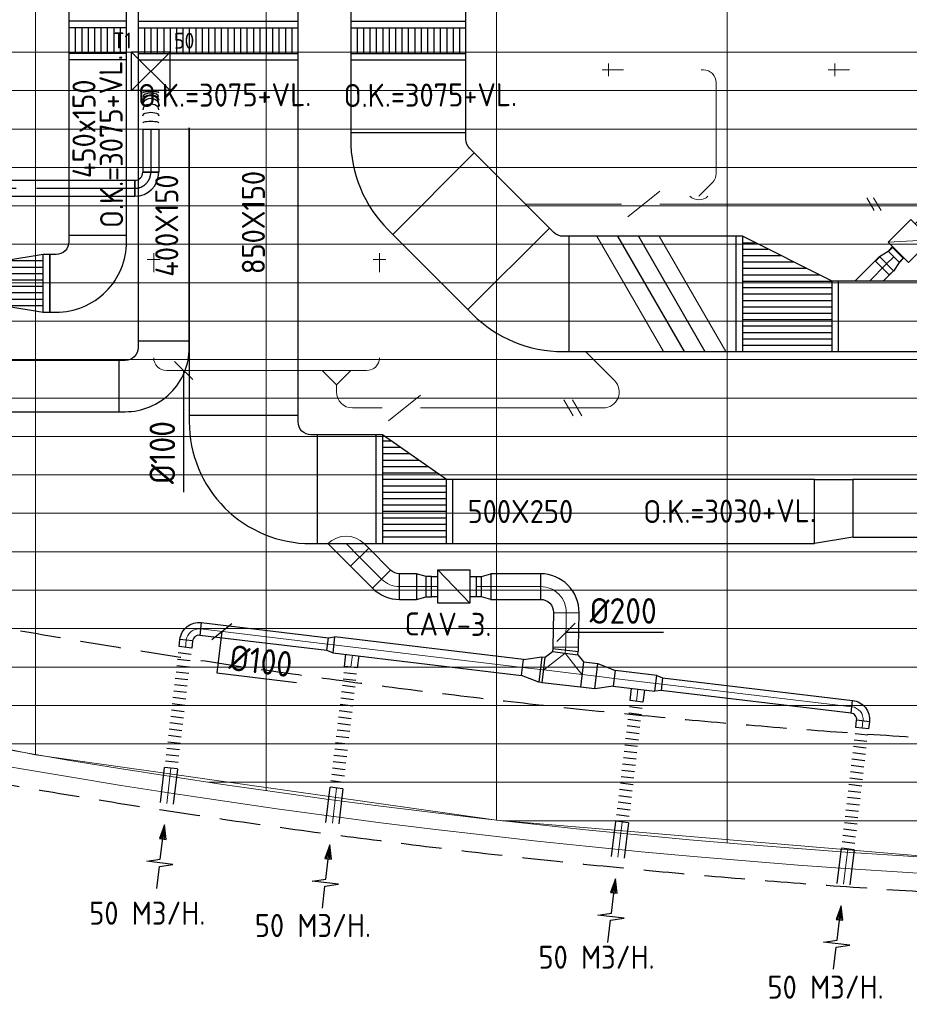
# Model space of a CAD drawing. Header units: millimetres. Extents: x -74135 to 19179, y 5032 to 51848.
# Tile 10 of 55: x -57580 to -50634, y 5916 to 13602. Entities that reach past the tile are written whole.
import ezdxf
from ezdxf.enums import TextEntityAlignment as Align

# ---------------------------------------------------------------- set-up
doc = ezdxf.new("R2010")
doc.units = ezdxf.units.MM
doc.header["$LTSCALE"] = 50
doc.linetypes.add('CENTER2', pattern=[28.575, 19.05, -3.175, 3.175, -3.175])
doc.linetypes.add('HIDDEN', pattern=[9.525, 6.35, -3.175])
for name, color, linetype in [('4plfd', 254, 'Continuous'), ('61', 4, 'Continuous'), ('WL570---_RETOUR', 100, 'Continuous'), ('WL570---_TOEVOER', 200, 'Continuous'), ('WL570---_TOEVOER_HL', 1, 'Continuous'), ('WL570---_TOEVOER_RST', 3, 'Continuous'), ('WL570---_TOEVOER_RST_HL', 1, 'Continuous'), ('WM570---_RETOUR', 2, 'Continuous'), ('WM570---_TOEVOER', 2, 'Continuous'), ('WM570---_TOEVOER_PR', 2, 'Continuous'), ('WM570---_TOEVOER_RST_PR', 1, 'Continuous')]:
    doc.layers.add(name, color=color, linetype=linetype)
for name, color, linetype, lineweight in [('WL570---_BESTAAND-HARTLIJN', 161, 'Continuous', 0), ('WL570---_BESTAAND-RETOUR', 140, 'Continuous', 0), ('WL570---_BESTAAND-TOEVOER', 180, 'Continuous', 0), ('WL570---_DEMONTEREN', 10, 'Continuous', 0)]:
    doc.layers.add(name, color=color, linetype=linetype, lineweight=lineweight)
doc.layers.get('WL570---_DEMONTEREN').off()
doc.styles.add('BURO-018', font='ISO96.shx', dxfattribs={"height": 90})
doc.styles.add('BURO-025', font='ISO96.shx', dxfattribs={"height": 125})
doc.styles.add('ISO', font='ISO', dxfattribs={"height": 162})
doc.styles.add('MAATVOERING', font='ISO')

# ---------------------------------------------------------------- blocks, each defined once
blk = doc.blocks.new('KARH')
for p, q in [((1, 0.5), (0, 0.5)), ((0, -0.5), (1, -0.5))]:
    blk.add_line(p, q)
at = {"invisible_edges": 15}
blk.add_3dface([(0, 0.5), (0, -0.5), (1, -0.5), (1, 0.5)], dxfattribs=at)
blk = doc.blocks.new('OBO10000090ZE')
blk.add_lwpolyline([(-50, 0), (50, 0), (50, 100, 1), (-50, 100)], format="xyb", close=True)
at = {"layer": 'WL570---_BESTAAND-HARTLIJN'}
for points in [[(-50, 100), (50, 100)], [(0, 0), (0, 150)]]:
    blk.add_lwpolyline(points, dxfattribs=at)
blk = doc.blocks.new('OBO10000090R')
blk.add_lwpolyline([(150, -100, 0.414214), (0, 50), (0, -50, -0.414214), (50, -100)], format="xyb", close=True)
at = {"invisible_edges": 15}
for points in [[(8.7, -50.8), (26, 47.7), (0, 50), (0, -50)], [(17.1, -53), (51.3, 41), (26, 47.7), (8.7, -50.8)], [(25, -56.7), (75, 29.9), (51.3, 41), (17.1, -53)], [(32.1, -61.7), (96.4, 14.9), (75, 29.9), (25, -56.7)], [(38.3, -67.9), (114.9, -3.6), (96.4, 14.9), (32.1, -61.7)], [(43.3, -75), (129.9, -25), (114.9, -3.6), (38.3, -67.9)], [(47, -82.9), (141, -48.7), (129.9, -25), (43.3, -75)], [(49.2, -91.3), (147.7, -74), (141, -48.7), (47, -82.9)], [(50, -100), (150, -100), (147.7, -74), (49.2, -91.3)]]:
    blk.add_3dface(points, dxfattribs=at)
at = {"layer": 'WL570---_BESTAAND-HARTLIJN'}
blk.add_arc((0, -100), 100, 0, 90, dxfattribs=at)
blk = doc.blocks.new('KARO')
for p, q in [((1, 0.5), (0, 0.5)), ((0, -0.5), (1, -0.5))]:
    blk.add_line(p, q)
at = {"invisible_edges": 15}
blk.add_3dface([(0, 0.5), (0, -0.5), (1, -0.5), (1, 0.5)], dxfattribs=at)
at = {"layer": 'WL570---_BESTAAND-HARTLIJN'}
blk.add_line((0, 0), (1, 0), dxfattribs=at)
blk = doc.blocks.new('OSV1251000460G')
blk.add_lwpolyline([(0, -62.5), (46.7, -50), (46.7, 50), (0, 62.5)], close=True)
at = {"layer": 'WL570---_BESTAAND-HARTLIJN'}
blk.add_line((0, 0), (46.7, 0), dxfattribs=at)
blk = doc.blocks.new('OTS12512512500R')
blk.add_lwpolyline([(-225, -62.5), (0, -62.5), (0, 62.5), (-50, 112.5), (-175, 112.5), (-225, 62.5)], close=True)
at = {"layer": 'WL570---_BESTAAND-HARTLIJN'}
blk.add_line((-225, 0), (0, 0), dxfattribs=at)
at = {"layer": 'WL570---_BESTAAND-TOEVOER'}
blk.add_lwpolyline([(-225, 0), (-112.5, 112.5), (0, 0)], dxfattribs=at)
blk = doc.blocks.new('RB45UP')
blk.add_lwpolyline([(0, -0.5), (0.707107, -0.5), (0.707107, 0.5), (0, 0.5, -0.133256), (0.128411, 0.465158, -0.106756), (0.25, 0.353553, -0.082828), (0.325143, 0.198077, -0.071352), (0.353553, 0, -0.071352), (0.325143, -0.198077, -0.082828), (0.25, -0.353553, -0.106756), (0.128411, -0.465158, -0.133256)], format="xyb", close=True)
at = {"layer": 'WL570---_BESTAAND-HARTLIJN'}
blk.add_line((0, 0), (0.707107, 0), dxfattribs=at)
blk = doc.blocks.new('OBO12500045O')
at = {"xscale": 125, "yscale": 125, "zscale": 125}
blk.add_blockref('RB45UP', (0, 0), dxfattribs=at)
blk = doc.blocks.new('RB45DO')
blk.add_lwpolyline([(0.707107, 0.5), (0, 0.5), (0, -0.5), (0.707107, -0.5, 0.133256), (0.835518, -0.465158, 0.106756), (0.957107, -0.353553, 0.082828), (1.032249, -0.198077, 0.071352), (1.06066, 0, 0.071352), (1.032249, 0.198077, 0.082828), (0.957107, 0.353553, 0.106756), (0.835518, 0.465158, 0.133256)], format="xyb", close=True)
at = {"layer": 'WL570---_BESTAAND-HARTLIJN'}
blk.add_line((0, 0), (1.06066, 0), dxfattribs=at)
blk = doc.blocks.new('OBO12500045N')
at = {"xscale": 125, "yscale": 125, "zscale": 125}
blk.add_blockref('RB45DO', (0, 0), dxfattribs=at)
blk = doc.blocks.new('OAF12500045L')
blk.add_line((-138.4, 0), (138.4, 0))
blk.add_lwpolyline([(-88.4, 0), (-123.7, 35.4), (-35.4, 123.7), (88.4, 0)])
at = {"layer": 'WL570---_BESTAAND-HARTLIJN'}
blk.add_line((-79.5, 79.5), (0, 0), dxfattribs=at)
blk = doc.blocks.new('VBX1001000010025000')
blk.add_lwpolyline([(50, -100), (300, -100), (300, 100), (50, 100)], close=True)
for points in [[(50, 50), (0, 50), (0, -50), (50, -50)], [(300, -50), (350, -50), (350, 50), (300, 50)]]:
    blk.add_lwpolyline(points)
at = {"layer": 'WL570---_BESTAAND-HARTLIJN'}
blk.add_line((300, 0), (350, 0), dxfattribs=at)
at = {"layer": 'WL570---_BESTAAND-TOEVOER'}
blk.add_line((50, -100), (300, 100), dxfattribs=at)
blk = doc.blocks.new('OBO12500090H')
blk.add_lwpolyline([(62.5, -125, 0.414214), (-125, 62.5), (-125, -62.5, -0.414214), (-62.5, -125)], format="xyb", close=True)
at = {"invisible_edges": 15}
for points in [[(-114.1, -63.4), (-92.4, 59.7), (-125, 62.5), (-125, -62.5)], [(-103.6, -66.3), (-60.9, 51.2), (-92.4, 59.7), (-114.1, -63.4)], [(-93.8, -70.9), (-31.2, 37.4), (-60.9, 51.2), (-103.6, -66.3)], [(-84.8, -77.1), (-4.5, 18.6), (-31.2, 37.4), (-93.8, -70.9)], [(-77.1, -84.8), (18.6, -4.5), (-4.5, 18.6), (-84.8, -77.1)], [(-70.9, -93.8), (37.4, -31.2), (18.6, -4.5), (-77.1, -84.8)], [(-66.3, -103.6), (51.2, -60.9), (37.4, -31.2), (-70.9, -93.8)], [(-63.4, -114.1), (59.7, -92.4), (51.2, -60.9), (-66.3, -103.6)], [(-62.5, -125), (62.5, -125), (59.7, -92.4), (-63.4, -114.1)]]:
    blk.add_3dface(points, dxfattribs=at)
at = {"layer": 'WL570---_BESTAAND-HARTLIJN'}
blk.add_arc((-125, -125), 125, 0, 90, dxfattribs=at)
blk = doc.blocks.new('OBO125000135H')
blk.add_lwpolyline([(62.5, -301.8, 0.668179), (-257.6, -169.2), (-169.2, -257.6, -0.668179), (-62.5, -301.8)], format="xyb", close=True)
at = {"invisible_edges": 15}
for points in [[(-156.2, -247.7), (-218.8, -139.4), (-257.6, -169.2), (-169.2, -257.6)], [(-141.2, -241.4), (-173.5, -120.7), (-218.8, -139.4), (-156.2, -247.7)], [(-125, -239.3), (-125, -114.3), (-173.5, -120.7), (-141.2, -241.4)], [(-108.8, -241.4), (-76.5, -120.7), (-125, -114.3), (-125, -239.3)], [(-93.8, -247.7), (-31.3, -139.4), (-76.5, -120.7), (-108.8, -241.4)], [(-80.8, -257.6), (7.6, -169.2), (-31.3, -139.4), (-93.8, -247.7)], [(-70.9, -270.5), (37.4, -208), (7.6, -169.2), (-80.8, -257.6)], [(-64.6, -285.6), (56.1, -253.2), (37.4, -208), (-70.9, -270.5)], [(-62.5, -301.8), (62.5, -301.8), (56.1, -253.2), (-64.6, -285.6)]]:
    blk.add_3dface(points, dxfattribs=at)
at = {"layer": 'WL570---_BESTAAND-HARTLIJN'}
blk.add_arc((-125, -301.8), 125, 0, 135, dxfattribs=at)
blk = doc.blocks.new('MVLINE')
blk.add_line((35.4, -35.4), (-35.4, 35.4))
blk = doc.blocks.new('VSP12501501250150-0')
at = {"layer": 'WL570---_RETOUR'}
for p, q in [((50, -625), (50, 625)), ((250, -625), (250, 625)), ((50, 575), (250, 575)), ((50, 525), (250, 525)), ((50, 475), (250, 475)), ((50, 425), (250, 425)), ((50, 375), (250, 375)), ((50, 325), (250, 325)), ((50, 275), (250, 275)), ((50, 225), (250, 225)), ((50, 175), (250, 175)), ((50, 125), (250, 125)), ((50, 75), (250, 75)), ((50, 25), (250, 25)), ((50, -25), (250, -25)), ((50, -75), (250, -75)), ((50, -125), (250, -125)), ((50, -175), (250, -175)), ((50, -225), (250, -225)), ((50, -275), (250, -275)), ((50, -325), (250, -325)), ((50, -375), (250, -375)), ((50, -425), (250, -425)), ((50, -475), (250, -475)), ((50, -525), (250, -525)), ((50, -575), (250, -575))]:
    blk.add_line(p, q, dxfattribs=at)
blk.add_lwpolyline([(0, -625), (300, -625), (300, 625), (0, 625)], close=True, dxfattribs=at)
blk = doc.blocks.new('OBO10000090H')
blk.add_lwpolyline([(50, -100, 0.414214), (-100, 50), (-100, -50, -0.414214), (-50, -100)], format="xyb", close=True)
at = {"invisible_edges": 15}
for points in [[(-91.3, -50.8), (-74, 47.7), (-100, 50), (-100, -50)], [(-82.9, -53), (-48.7, 41), (-74, 47.7), (-91.3, -50.8)], [(-75, -56.7), (-25, 29.9), (-48.7, 41), (-82.9, -53)], [(-67.9, -61.7), (-3.6, 14.9), (-25, 29.9), (-75, -56.7)], [(-61.7, -67.9), (14.9, -3.6), (-3.6, 14.9), (-67.9, -61.7)], [(-56.7, -75), (29.9, -25), (14.9, -3.6), (-61.7, -67.9)], [(-53, -82.9), (41, -48.7), (29.9, -25), (-56.7, -75)], [(-50.8, -91.3), (47.7, -74), (41, -48.7), (-53, -82.9)], [(-50, -100), (50, -100), (47.7, -74), (-50.8, -91.3)]]:
    blk.add_3dface(points, dxfattribs=at)
at = {"layer": 'WL570---_BESTAAND-HARTLIJN'}
blk.add_arc((-100, -100), 100, 0, 90, dxfattribs=at)
blk = doc.blocks.new('FLLINE100')
blk.add_line((0, -50), (0, 50))
blk = doc.blocks.new('OEX10000100000')
at = {"rotation": 90}
for p in [(0, -50), (0, -100), (0, -150), (0, -200), (0, -250), (0, -300), (0, -350), (0, -400), (0, -450), (0, -500), (0, -550), (0, -600), (0, -650), (0, -700), (0, -750), (0, -800), (0, -850), (0, -900), (0, -950), (0, -1000)]:
    blk.add_blockref('FLLINE100', p, dxfattribs=at)
blk = doc.blocks.new('VBO85015000050901-100')
blk.add_lwpolyline([(-425, -575), (425, -575), (425, -525, 0.414214), (-525, 425), (-575, 425), (-575, -425), (-525, -425, -0.414214), (-425, -525)], format="xyb", close=True)
blk = doc.blocks.new('VBO40015000050901-100')
blk.add_lwpolyline([(-200, -350), (200, -350), (200, -300, 0.414214), (-300, 200), (-350, 200), (-350, -200), (-300, -200, -0.414214), (-200, -300)], format="xyb", close=True)
blk = doc.blocks.new('AFZPIJL')
for points in [[(0, -10), (0, -6.52), (-2.06, -5.97), (2.06, -5.97), (0, -5.41), (0, 0)], [(-0.26, -2.22), (0, 0)], [(0.26, -2.22), (0, 0)]]:
    blk.add_lwpolyline(points)
blk.add_lwpolyline([(0.52, -2.22), (-0.52, -2.22), (0, 0)], close=True)
blk = doc.blocks.new('*X93')
at = {"color": 0}
for p, q in [((50, 400), (350, 400)), ((50, 300), (350, 300)), ((50, 200), (350, 200)), ((50, 100), (350, 100))]:
    blk.add_line(p, q, dxfattribs=at)
blk = doc.blocks.new('*X94')
at = {"color": 0}
for p, q in [((50, 350), (350, 350)), ((50, 250), (350, 250)), ((50, 150), (350, 150)), ((50, 50), (350, 50))]:
    blk.add_line(p, q, dxfattribs=at)
blk = doc.blocks.new('VTR45015035020050-0')
at = {"layer": 'WL570---_TOEVOER'}
for p, q in [((50, 225), (0, 225)), ((0, 225), (0, -225)), ((400, 175), (350, 175)), ((400, -175), (400, 175)), ((0, -225), (50, -225)), ((350, -175), (400, -175))]:
    blk.add_line(p, q, dxfattribs=at)
blk.add_lwpolyline([(50, -225), (350, -175), (350, 175), (50, 225)], close=True, dxfattribs=at)
for name in ['*X93', '*X94']:
    blk.add_blockref(name, (0, -225), dxfattribs=at)
blk = doc.blocks.new('VSP45015045015012-0')
at = {"layer": 'WL570---_TOEVOER'}
for p, q in [((50, -225), (50, 225)), ((50, 175), (250, 175)), ((250, -225), (250, 225)), ((50, 125), (250, 125)), ((50, 75), (250, 75)), ((50, 25), (250, 25)), ((50, -25), (250, -25)), ((50, -75), (250, -75)), ((50, -125), (250, -125)), ((50, -175), (250, -175))]:
    blk.add_line(p, q, dxfattribs=at)
blk.add_lwpolyline([(0, -225), (300, -225), (300, 225), (0, 225)], close=True, dxfattribs=at)
blk = doc.blocks.new('VBO45015000050901-100H')
blk.add_lwpolyline([(-225, -375), (225, -375), (225, -325, 0.414214), (-325, 225), (-375, 225), (-375, -225), (-325, -225, -0.414214), (-225, -325)], format="xyb", close=True)
blk = doc.blocks.new('*X130')
at = {"color": 0}
for p, q in [((50, 450), (550, 450)), ((50, 400), (550, 400)), ((50, 350), (550, 350)), ((50, 300), (550, 300)), ((50, 250), (550, 250)), ((50, 200), (550, 200)), ((50, 150), (550, 150)), ((50, 100), (550, 100)), ((50, 50), (550, 50)), ((50, 0), (550, 0)), ((121.4, -50), (550, -50)), ((192.9, -100), (550, -100)), ((264.3, -150), (550, -150)), ((335.7, -200), (550, -200)), ((407.1, -250), (550, -250)), ((478.6, -300), (550, -300))]:
    blk.add_line(p, q, dxfattribs=at)
blk = doc.blocks.new('VTR500250850150-3-0')
at = {"layer": 'WL570---_RETOUR'}
for p, q in [((50, 250), (0, 250)), ((0, 250), (0, -250)), ((600, 250), (550, 250)), ((600, -600), (600, 250)), ((0, -250), (50, -250)), ((550, -600), (600, -600))]:
    blk.add_line(p, q, dxfattribs=at)
blk.add_lwpolyline([(50, -250), (550, -600), (550, 250), (50, 250)], close=True, dxfattribs=at)
blk.add_blockref('*X130', (0, -250), dxfattribs=at)
blk = doc.blocks.new('OBO2000006H')
blk.add_lwpolyline([(100, -11.2, 0.026186), (98.4, 20.1), (-100.5, -0.8, -0.026186), (-100, -11.2)], format="xyb", close=True)
at = {"invisible_edges": 15}
for points in [[(-100.4, -1.9), (98.7, 16.7), (98.4, 20.1), (-100.5, -0.8)], [(-100.3, -3.1), (99, 13.2), (98.7, 16.7), (-100.4, -1.9)], [(-100.2, -4.3), (99.3, 9.7), (99, 13.2), (-100.3, -3.1)], [(-100.2, -5.4), (99.5, 6.2), (99.3, 9.7), (-100.2, -4.3)], [(-100.1, -6.6), (99.7, 2.7), (99.5, 6.2), (-100.2, -5.4)], [(-100.1, -7.7), (99.8, -0.8), (99.7, 2.7), (-100.1, -6.6)], [(-100, -8.9), (99.9, -4.3), (99.8, -0.8), (-100.1, -7.7)], [(-100, -10.1), (100, -7.7), (99.9, -4.3), (-100, -8.9)], [(-100, -11.2), (100, -11.2), (100, -7.7), (-100, -10.1)]]:
    blk.add_3dface(points, dxfattribs=at)
at = {"layer": 'WL570---_BESTAAND-HARTLIJN'}
blk.add_arc((-200, -11.2), 200, 0, 6, dxfattribs=at)
blk = doc.blocks.new('OSV20012501390G')
blk.add_lwpolyline([(0, -100), (140, -62.5), (140, 62.5), (0, 100)], close=True)
at = {"layer": 'WL570---_BESTAAND-HARTLIJN'}
blk.add_line((0, 0), (140, 0), dxfattribs=at)
blk = doc.blocks.new('OTS20020020000H')
blk.add_lwpolyline([(-150, -100), (150, -100), (150, 100), (100, 150), (-100, 150), (-150, 100)], close=True)
at = {"layer": 'WL570---_BESTAAND-HARTLIJN'}
blk.add_line((-150, 0), (150, 0), dxfattribs=at)
at = {"layer": 'WL570---_BESTAAND-RETOUR'}
blk.add_lwpolyline([(-150, 0), (0, 150), (150, 0)], dxfattribs=at)
blk = doc.blocks.new('VSP90015090015012-1')
at = {"layer": 'WL570---_TOEVOER'}
for p, q in [((50, -450), (50, 450)), ((50, 400), (250, 400)), ((250, -450), (250, 450)), ((50, 350), (250, 350)), ((50, 300), (250, 300)), ((50, 250), (250, 250)), ((50, 200), (250, 200)), ((50, 150), (250, 150)), ((50, 100), (250, 100)), ((50, 50), (250, 50)), ((50, 0), (250, 0)), ((50, -50), (250, -50)), ((50, -100), (250, -100)), ((50, -150), (250, -150)), ((50, -200), (250, -200)), ((50, -250), (250, -250)), ((50, -300), (250, -300)), ((50, -350), (250, -350)), ((50, -400), (250, -400))]:
    blk.add_line(p, q, dxfattribs=at)
blk.add_lwpolyline([(0, -450), (300, -450), (300, 450), (0, 450)], close=True, dxfattribs=at)
blk = doc.blocks.new('*X117')
at = {"color": 0}
for p, q in [((50, 800), (250, 800)), ((50, 700), (450, 700)), ((50, 600), (650, 600)), ((50, 500), (750, 500)), ((50, 400), (750, 400)), ((50, 300), (750, 300)), ((50, 200), (750, 200)), ((50, 100), (750, 100))]:
    blk.add_line(p, q, dxfattribs=at)
blk = doc.blocks.new('*X118')
at = {"color": 0}
for p, q in [((50, 850), (150, 850)), ((50, 750), (350, 750)), ((50, 650), (550, 650)), ((50, 550), (750, 550)), ((50, 450), (750, 450)), ((50, 350), (750, 350)), ((50, 250), (750, 250)), ((50, 150), (750, 150)), ((50, 50), (750, 50))]:
    blk.add_line(p, q, dxfattribs=at)
blk = doc.blocks.new('VTR90015055020008000P1')
at = {"layer": 'WL570---_TOEVOER'}
for p, q in [((50, 450), (0, 450)), ((0, 450), (0, -450)), ((800, 100), (750, 100)), ((800, -450), (800, 100)), ((0, -450), (50, -450)), ((750, -450), (800, -450))]:
    blk.add_line(p, q, dxfattribs=at)
blk.add_lwpolyline([(50, -450), (750, -450), (750, 100), (50, 450)], close=True, dxfattribs=at)
for name in ['*X118', '*X117']:
    blk.add_blockref(name, (0, -450), dxfattribs=at)
blk = doc.blocks.new('VV150025045025003000RG')
blk.add_lwpolyline([(0, 250), (300, 250), (300, -200), (0, -250)], close=True)
at = {"invisible_edges": 15}
blk.add_3dface([(0, 250), (300, 250), (300, -200), (0, -250)], dxfattribs=at)
blk = doc.blocks.new('OZA1250100045L')
blk.add_lwpolyline([(-70.7, 0), (-106.1, 35.4), (-35.4, 106.1), (70.7, 0)])
at = {"layer": 'WL570---_BESTAAND-HARTLIJN'}
blk.add_line((0, 0), (-70.7, 70.7), dxfattribs=at)
at = {"layer": 'WL570---_BESTAAND-TOEVOER'}
blk.add_arc((0, 70.7), 100, 225, 315, dxfattribs=at)
blk = doc.blocks.new('OBO10000045H')
blk.add_lwpolyline([(50, -41.4, 0.198912), (6.1, 64.6), (-64.6, -6.1, -0.198912), (-50, -41.4)], format="xyb", close=True)
at = {"invisible_edges": 15}
for points in [[(-61.7, -9.3), (14.9, 55), (6.1, 64.6), (-64.6, -6.1)], [(-59, -12.7), (22.9, 44.6), (14.9, 55), (-61.7, -9.3)], [(-56.7, -16.4), (29.9, 33.6), (22.9, 44.6), (-59, -12.7)], [(-54.7, -20.3), (35.9, 22), (29.9, 33.6), (-56.7, -16.4)], [(-53, -24.3), (41, 9.9), (35.9, 22), (-54.7, -20.3)], [(-51.7, -28.5), (44.9, -2.6), (41, 9.9), (-53, -24.3)], [(-50.8, -32.7), (47.7, -15.4), (44.9, -2.6), (-51.7, -28.5)], [(-50.2, -37.1), (49.4, -28.3), (47.7, -15.4), (-50.8, -32.7)], [(-50, -41.4), (50, -41.4), (49.4, -28.3), (-50.2, -37.1)]]:
    blk.add_3dface(points, dxfattribs=at)
at = {"layer": 'WL570---_BESTAAND-HARTLIJN'}
blk.add_arc((-100, -41.4), 100, 0, 45, dxfattribs=at)
blk = doc.blocks.new('OBO10000090L')
blk.add_lwpolyline([(50, 0, 0.414214), (-100, 150), (-100, 50, -0.414214), (-50, 0)], format="xyb", close=True)
at = {"invisible_edges": 15}
for points in [[(-91.3, 49.2), (-74, 147.7), (-100, 150), (-100, 50)], [(-82.9, 47), (-48.7, 141), (-74, 147.7), (-91.3, 49.2)], [(-75, 43.3), (-25, 129.9), (-48.7, 141), (-82.9, 47)], [(-67.9, 38.3), (-3.6, 114.9), (-25, 129.9), (-75, 43.3)], [(-61.7, 32.1), (14.9, 96.4), (-3.6, 114.9), (-67.9, 38.3)], [(-56.7, 25), (29.9, 75), (14.9, 96.4), (-61.7, 32.1)], [(-53, 17.1), (41, 51.3), (29.9, 75), (-56.7, 25)], [(-50.8, 8.7), (47.7, 26), (41, 51.3), (-53, 17.1)], [(-50, 0), (50, 0), (47.7, 26), (-50.8, 8.7)]]:
    blk.add_3dface(points, dxfattribs=at)
at = {"layer": 'WL570---_BESTAAND-HARTLIJN'}
blk.add_arc((-100, 0), 100, 0, 90, dxfattribs=at)
blk = doc.blocks.new('VBO90015000050451-100')
blk.add_lwpolyline([(-450, -277.8), (450, -277.8), (450, -227.8, 0.198912), (157.1, 479.3), (121.8, 514.6), (-514.6, -121.8), (-479.3, -157.1, -0.198912), (-450, -227.8)], format="xyb", close=True)
blk = doc.blocks.new('OAF12500045R')
blk.add_line((-138.4, 0), (138.4, 0))
blk.add_lwpolyline([(-88.4, 0), (35.4, 123.7), (123.7, 35.4), (88.4, 0)])
at = {"layer": 'WL570---_BESTAAND-HARTLIJN'}
blk.add_line((79.5, 79.5), (0, 0), dxfattribs=at)
blk = doc.blocks.new('UISO')
for p, q in [((0, 0.18), (1, 0.7574)), ((0, 0), (1, 0.5774))]:
    blk.add_line(p, q)
at = {"layer": 'WL570---_BESTAAND-TOEVOER'}
for p, q in [((0, 0.36), (1, 0.9374)), ((0, -0.18), (1, 0.3974))]:
    blk.add_line(p, q, dxfattribs=at)
blk = doc.blocks.new('VBX1601600016025000')
for points in [[(50, 80), (0, 80), (0, -80), (50, -80)], [(300, -80), (350, -80), (350, 80), (300, 80)]]:
    blk.add_lwpolyline(points)
blk.add_lwpolyline([(50, -130), (300, -130), (300, 130), (50, 130)], close=True)
at = {"layer": 'WL570---_BESTAAND-HARTLIJN'}
blk.add_line((300, 0), (350, 0), dxfattribs=at)
at = {"layer": 'WL570---_BESTAAND-TOEVOER'}
blk.add_line((50, -130), (300, 130), dxfattribs=at)
blk = doc.blocks.new('OSV2001600740G')
blk.add_lwpolyline([(0, -100), (74.6, -80), (74.6, 80), (0, 100)], close=True)
at = {"layer": 'WL570---_BESTAAND-HARTLIJN'}
blk.add_line((0, 0), (74.6, 0), dxfattribs=at)
blk = doc.blocks.new('OZA2800200045R')
blk.add_lwpolyline([(141.4, 0), (176.8, 35.4), (35.4, 176.8), (-141.4, 0)])
at = {"layer": 'WL570---_BESTAAND-HARTLIJN'}
blk.add_line((0, 0), (106.1, 106.1), dxfattribs=at)
at = {"layer": 'WL570---_BESTAAND-RETOUR'}
blk.add_arc((0, 141.4), 200, 225, 315, dxfattribs=at)
blk = doc.blocks.new('OBO20000045H')
blk.add_lwpolyline([(100, -82.8, 0.198912), (12.1, 129.3), (-129.3, -12.1, -0.198912), (-100, -82.8)], format="xyb", close=True)
at = {"invisible_edges": 15}
for points in [[(-123.4, -18.6), (29.8, 110), (12.1, 129.3), (-129.3, -12.1)], [(-118.1, -25.5), (45.7, 89.2), (29.8, 110), (-123.4, -18.6)], [(-113.4, -32.8), (59.8, 67.2), (45.7, 89.2), (-118.1, -25.5)], [(-109.4, -40.6), (71.9, 43.9), (59.8, 67.2), (-113.4, -32.8)], [(-106, -48.6), (81.9, 19.8), (71.9, 43.9), (-109.4, -40.6)], [(-103.4, -57), (89.8, -5.2), (81.9, 19.8), (-106, -48.6)], [(-101.5, -65.5), (95.4, -30.7), (89.8, -5.2), (-103.4, -57)], [(-100.4, -74.1), (98.9, -56.7), (95.4, -30.7), (-101.5, -65.5)], [(-100, -82.8), (100, -82.8), (98.9, -56.7), (-100.4, -74.1)]]:
    blk.add_3dface(points, dxfattribs=at)
at = {"layer": 'WL570---_BESTAAND-HARTLIJN'}
blk.add_arc((-200, -82.8), 200, 0, 45, dxfattribs=at)
blk = doc.blocks.new('OBO20000091H')
blk.add_lwpolyline([(100, -203.1, 0.419335), (-205.2, 96.8), (-201.7, -103.1, -0.419335), (-100, -203.1)], format="xyb", close=True)
at = {"invisible_edges": 15}
for points in [[(-184.2, -104.4), (-152.5, 93.1), (-205.2, 96.8), (-201.7, -103.1)], [(-167.1, -108.7), (-101.2, 80.2), (-152.5, 93.1), (-184.2, -104.4)], [(-151, -115.9), (-53, 58.4), (-101.2, 80.2), (-167.1, -108.7)], [(-136.5, -125.9), (-9.4, 28.6), (-53, 58.4), (-151, -115.9)], [(-123.9, -138.3), (28.3, -8.5), (-9.4, 28.6), (-136.5, -125.9)], [(-113.7, -152.6), (58.9, -51.6), (28.3, -8.5), (-123.9, -138.3)], [(-106.2, -168.6), (81.5, -99.4), (58.9, -51.6), (-113.7, -152.6)], [(-101.6, -185.6), (95.3, -150.5), (81.5, -99.4), (-106.2, -168.6)], [(-100, -203.1), (100, -203.1), (95.3, -150.5), (-101.6, -185.6)]]:
    blk.add_3dface(points, dxfattribs=at)
at = {"layer": 'WL570---_BESTAAND-HARTLIJN'}
blk.add_arc((-200, -203.1), 200, 0, 91, dxfattribs=at)
blk = doc.blocks.new('*U232')
at = {"color": 0, "ltscale": 10}
blk.add_line((-0.5, 0), (0.5, 0), dxfattribs=at)
at = {"layer": 'WM570---_TOEVOER_PR', "color": 1, "style": 'BURO-018'}
blk.add_attdef('POSNR', text='', height=180, dxfattribs=at).set_placement((0, 0), align=Align.MIDDLE)
blk = doc.blocks.new('Groep-46')
at = {"color": 8, "linetype": 'Continuous', "lineweight": 13}
for p, q in [((-73154.9, 12999.1), (-22154.9, 12999.1)), ((-73154.9, 12699.1), (-22154.9, 12699.1)), ((-73154.9, 12399.1), (-22154.9, 12399.1)), ((-73154.9, 12099.1), (-22154.9, 12099.1))]:
    blk.add_line(p, q, dxfattribs=at)
blk = doc.blocks.new('Groep-53')
at = {"color": 8, "linetype": 'Continuous', "lineweight": 13}
for p, q in [((-54854.9, 19149.1), (-54854.9, 7003.9)), ((-53054.9, 18999.1), (-53054.9, 6825.7)), ((-58454.9, 18699.1), (-58454.9, 7516)), ((-56654.9, 18699.1), (-56654.9, 7233.8)), ((-72854.9, 11799.1), (-22392.8, 11799.1)), ((-72188.2, 11499.1), (-23121.3, 11499.1)), ((-71473.3, 11199.1), (-23841, 11199.1)), ((-70711.8, 10899.1), (-24597.7, 10899.1)), ((-69854.9, 10599.1), (-25389.2, 10599.1)), ((-69080.3, 10299.1), (-26229.6, 10299.1)), ((-68159.5, 9999.1), (-27084.9, 9999.1)), ((-67238.6, 9699.1), (-28071.2, 9699.1)), ((-66254.9, 9399.1), (-28992, 9399.1)), ((-65366, 9099.1), (-29943.5, 9099.1)), ((-64290.1, 8799.1), (-31019.4, 8799.1)), ((-63133.8, 8499.1), (-32175.7, 8499.1)), ((-58454.9, 7514.1), (-62054.9, 8239.9)), ((-61877.5, 8199.1), (-33432, 8199.1)), ((-60492, 7899.1), (-34817.5, 7899.1)), ((-58929.6, 7599.1), (-36379.9, 7599.1)), ((-54854.9, 7003.9), (-58454.9, 7514.1)), ((-57102.8, 7299.1), (-38206.7, 7299.1)), ((-51263.2, 6699.1), (-54854.9, 7003.9)), ((-54812.5, 6999.1), (-40496.9, 6999.1))]:
    blk.add_line(p, q, dxfattribs=at)
at = {"color": 8, "linetype": 'Continuous', "lineweight": 13, "flags": 128}
blk.add_lwpolyline([(-22004.9, 19149), (-22004.9, 11828, -0.208473), (-73205.8, 11785.1), (-73304.9, 11828.1)], format="xyb", dxfattribs=at)
at = {"color": 8, "linetype": 'Continuous', "lineweight": 13}
blk.add_arc((-47654.8, 70538.1), 63940.9, 246.496301, 293.503386, dxfattribs=at)
at = {"color": 8}
blk.add_blockref('Groep-46', (0, 0), dxfattribs=at)
blk = doc.blocks.new('Block plafond 4e verd')
at = {"layer": '4plfd'}
blk.add_blockref('Groep-53', (73304.912, -19149.14), dxfattribs=at)
blk = doc.blocks.new('*U508')
at = {"color": 0, "ltscale": 10}
for p, q in [((150, 150, -2500), (-150, 150, -2500)), ((-150, -150, -2500), (-150, 150, -2500)), ((150, -150, -2500), (-150, 150, -2500)), ((-150, -150, -2500), (150, 150, -2500)), ((150, -150, -2500), (150, 150, -2500)), ((150, -150, -2500), (-150, -150, -2500))]:
    blk.add_line(p, q, dxfattribs=at)
at = {"layer": 'WL570---_TOEVOER_RST_HL', "linetype": 'CENTER2'}
blk.add_circle((0, 0, -2500), 0.075, dxfattribs=at)
at = {"layer": 'WL570---_TOEVOER_RST', "color": 2, "style": 'BURO-025'}
for tag in ['MC', 'Q']:
    blk.add_attdef(tag, text='', height=125, dxfattribs=at).set_placement((0, 0), align=Align.MIDDLE)
at = {"layer": 'WM570---_TOEVOER_RST_PR', "color": 2, "style": 'BURO-025'}
blk.add_attdef('POSNR', text='', height=125, dxfattribs=at).set_placement((0, 0), align=Align.MIDDLE)
blk = doc.blocks.new('*U510')
at = {"color": 0, "ltscale": 10}
for p, q in [((-125, -62.5, -2700), (-125, 62.5, -2700)), ((62.5, -125, -2700), (-62.5, -125, -2700))]:
    blk.add_line(p, q, dxfattribs=at)
for radius, start in [(187.5, 360), (62.5, 0)]:
    blk.add_arc((-125, -125, -2700), radius, start, 90, dxfattribs=at)
at = {"layer": 'WL570---_TOEVOER_HL', "linetype": 'CENTER2'}
blk.add_arc((-125, -125, -2700), 125, 0, 90, dxfattribs=at)
at = {"layer": 'WM570---_TOEVOER_PR', "color": 2, "style": 'BURO-025'}
blk.add_attdef('POSNR', text='', height=125, dxfattribs=at).set_placement((0, 0), align=Align.MIDDLE)
blk = doc.blocks.new('*U511')
at = {"color": 0, "ltscale": 10}
for p, q in [((0, 62.5, -2700), (338, 62.5, -2700)), ((0, -62.5, -2700), (0, 62.5, -2700)), ((338, 62.5, -2700), (338, -62.5, -2700)), ((0, -62.5, -2700), (338, -62.5, -2700))]:
    blk.add_line(p, q, dxfattribs=at)
at = {"layer": 'WL570---_TOEVOER_HL', "linetype": 'CENTER2'}
blk.add_line((0, 0, -2700), (338, 0, -2700), dxfattribs=at)
at = {"layer": 'WM570---_TOEVOER_PR', "color": 2, "style": 'BURO-025'}
blk.add_attdef('POSNR', text='', height=125, dxfattribs=at).set_placement((0, 0), align=Align.MIDDLE)
blk = doc.blocks.new('*U512')
at = {"color": 0, "ltscale": 10}
for p, q in [((0, 62.5, -2700), (0, -62.5, -2700)), ((300, 62.5, -2700), (300, -62.5, -2700))]:
    blk.add_line(p, q, dxfattribs=at)
for centre, major_axis, ratio, start_param, end_param in [((48.7, 0, -2700), (0, -62.5), 0.152673, 0, 3.141593), ((150.4, 0, -2700), (0, -62.5), 0.695081, 0, 3.141593), ((204.5, 0, -2700), (0, 62.5), 0.882722, 3.141593, 6.283185), ((251.9, 0, -2700), (0, 62.5), 0.444109, 3.141593, 6.283185)]:
    blk.add_ellipse(centre, major_axis=major_axis, ratio=ratio, start_param=start_param, end_param=end_param, dxfattribs=at)
at = {"color": 0, "ltscale": 10, "extrusion": (0, 0, -1)}
for centre, major_axis, ratio, start_param, end_param in [((103.3, 0, -2700), (0, 62.5), 0.444109, 0, 3.141593), ((185.6, 0, -2700), (0, 62.5), 0.882722, 0, 3.141593), ((224.8, 0, -2700), (0, -62.5), 0.695081, 3.141593, 6.283185), ((283.5, 0, -2700), (0, -62.5), 0.152673, 3.141593, 6.283185)]:
    blk.add_ellipse(centre, major_axis=major_axis, ratio=ratio, start_param=start_param, end_param=end_param, dxfattribs=at)
at = {"layer": 'WM570---_TOEVOER_PR', "color": 2, "style": 'BURO-025'}
blk.add_attdef('POSNR', text='', height=125, dxfattribs=at).set_placement((0, 0), align=Align.MIDDLE)
blk = doc.blocks.new('*U519')
at = {"color": 0, "ltscale": 10}
for p, q in [((0, 62.5, -2700), (3625.4, 62.5, -2700)), ((3625.4, 62.5, -2700), (3625.4, -62.5, -2700)), ((0, -62.5, -2700), (3625.4, -62.5, -2700))]:
    blk.add_line(p, q, dxfattribs=at)
at = {"layer": 'WL570---_TOEVOER_HL', "linetype": 'CENTER2'}
blk.add_line((0, 0, -2700), (3625.4, 0, -2700), dxfattribs=at)
at = {"layer": 'WM570---_TOEVOER_PR', "color": 2, "style": 'BURO-025'}
blk.add_attdef('POSNR', text='', height=125, dxfattribs=at).set_placement((0, 0), align=Align.MIDDLE)
blk = doc.blocks.new('VBX1251250012525000')
blk.add_lwpolyline([(50, -112.5), (300, -112.5), (300, 112.5), (50, 112.5)], close=True)
for points in [[(50, 62.5), (0, 62.5), (0, -62.5), (50, -62.5)], [(300, -62.5), (350, -62.5), (350, 62.5), (300, 62.5)]]:
    blk.add_lwpolyline(points)
at = {"layer": 'WL570---_BESTAAND-HARTLIJN'}
blk.add_line((300, 0), (350, 0), dxfattribs=at)
at = {"layer": 'WL570---_BESTAAND-TOEVOER'}
blk.add_line((50, -112.5), (300, 112.5), dxfattribs=at)
blk = doc.blocks.new('*U672')
at = {"color": 0, "ltscale": 10}
for p, q in [((0, 80, -2700), (78.2, 62.5, -2700)), ((0, 80, -2700), (0, -80, -2700)), ((0, 76, -2700), (-46.7, 76, -2700)), ((-46.7, -76, -2700), (-46.7, 76, -2700)), ((-46.7, -76, -2700), (-46.7, 76, -2700)), ((78.2, 62.5, -2700), (78.2, -62.5, -2700)), ((78.2, 59.375, -2700), (122.5, 59.375, -2700)), ((122.5, 59.375, -2700), (122.5, -59.375, -2700)), ((122.5, 59.375, -2700), (122.5, -59.375, -2700)), ((0, -76, -2700), (-46.7, -76, -2700)), ((0, -80, -2700), (78.2, -62.5, -2700)), ((78.2, -59.375, -2700), (122.5, -59.375, -2700))]:
    blk.add_line(p, q, dxfattribs=at)
at = {"layer": 'WL570---_TOEVOER_HL', "linetype": 'CENTER2'}
blk.add_line((0, 0, -2700), (78.2, 0, -2700), dxfattribs=at)
for centre in [(0, 0, -2700), (78.2, 0, -2700)]:
    blk.add_circle(centre, 0.075, dxfattribs=at)
at = {"layer": 'WM570---_TOEVOER_PR', "color": 2, "style": 'BURO-025'}
blk.add_attdef('POSNR', text='', height=125, dxfattribs=at).set_placement((0, 0), align=Align.MIDDLE)

msp = doc.modelspace()

# ---------------------------------------------------------------- linework, layer by layer
at = {"color": 2, "linetype": 'HIDDEN'}
for radius, start, end in [(63040.6, 247.031394, 292.968331), (64240.6, 246.320689, 293.67904)]:
    msp.add_arc((-46645.7, 70918.9), radius, start, end, dxfattribs=at)
at = {"layer": 'WL570---_TOEVOER'}
for p, q in [((-50866.8, 11753.4), (-51058.8, 11561.3)), ((-50757.2, 11642.6), (-50838.5, 11561.3))]:
    msp.add_line(p, q, dxfattribs=at)
at = {"layer": 'WL570---_TOEVOER_HL', "linetype": 'CENTER2'}
msp.add_line((-50810.9, 11696.3), (-50946, 11561.3), dxfattribs=at)
at = {"layer": 'WM570---_TOEVOER'}
for points in [[(-56299.5, 10863.1), (-56299.5, 9955), (-56299.5, 9914.8)], [(-56001.8, 8826.5), (-56040.4, 8503.1), (-55418.6, 8428.8)], [(-53314.7, 8820.1), (-53180.1, 8820.1), (-52553.9, 8820.1)]]:
    msp.add_lwpolyline(points, dxfattribs=at)

# ---------------------------------------------------------------- block references
at = {"layer": 'WL570---_DEMONTEREN', "xscale": -1}
for name, p, rotation in [('OBO10000090ZE', (-52881.3, 13210.7), 90), ('OBO10000090L', (-52241.9, 13210.7), 270), ('OBO10000090ZE', (-51116.6, 13210.7), 90), ('OBO10000045H', (-52141.9, 12359.8), 180), ('OSV1251000460G', (-53032, 12162.6), 180), ('OSV1251000460G', (-52108.6, 12162.6), 180), ('OBO10000090R', (-54870.8, 10863.1), 180), ('OSV1251000460G', (-54899.5, 10571.5), 180)]:
    msp.add_blockref(name, p, dxfattribs=dict(at, rotation=rotation))
at = {"layer": 'WL570---_DEMONTEREN'}
for name, p, xscale, yscale, zscale, rotation in [('KARO', (-52881.3, 13210.7), -16.03765465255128, 100, 100, 180), ('KARO', (-52258.2, 13210.7), -16.2227493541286, 100, 100, 180), ('KARO', (-51116.6, 13210.7), -16.03765465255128, 100, 100, 180), ('KARO', (-52141.9, 12401.2), 709.4998172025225, 100, 100, 90), ('KARO', (-52171.2, 12330.5), -48.98494323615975, 100, 100, 44.99999999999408), ('KARO', (-53032, 12162.6), 486.9048151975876, 125, 125, 180), ('KARO', (-52108.7, 12162.6), 274.5211405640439, 125, 125, 180), ('KARO', (-50477.3, 12162.6), 1582.693260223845, 100, 100, 180), ('UISO', (-50872.9, 12112.6), 100, 100, 100, 90), ('KARO', (-53082.3, 10931.8), 207.7760149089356, 125, 125, 315), ('KARO', (-55265.5, 10863.1), 139.5119255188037, 100, 100, 180), ('KARO', (-54870.8, 10863.1), 76.3480528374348, 100, 100, 180), ('KARO', (-55106.3, 10750.6), 54.07822682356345, 125, 125, 270), ('KARO', (-53995.9, 10571.5), 26.77669529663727, 125, 125, 179.9999999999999), ('KARO', (-53023.8, 10571.5), 883.745738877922, 125, 125, 179.9999999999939), ('UISO', (-53309.2, 10634), 125, 125, 125, 270)]:
    msp.add_blockref(name, p, dxfattribs=dict(at, xscale=xscale, yscale=yscale, zscale=zscale, rotation=rotation))
for name, p, rotation in [('OAF12500045R', (-53631.4, 12162.6), 315), ('OSV1251000460G', (-52383.3, 12162.6), 180), ('OAF12500045L', (-53161.9, 11011.3), 180), ('OBO10000090R', (-56433.2, 10863.1), 180), ('OTS12512512500R', (-55218.8, 10863.1), 180), ('OBO125000135H', (-52722, 10571.5), 269.999999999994), ('OBO12500090H', (-55106.3, 10571.5), 180), ('OSV1251000460G', (-54250.8, 10571.5), 180), ('OBO12500045O', (-54022.7, 10571.5), 179.9999999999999), ('OBO12500045N', (-53907.6, 10571.5), 179.9999999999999)]:
    msp.add_blockref(name, p, dxfattribs=dict(at, rotation=rotation))
at = {"layer": 'WL570---_DEMONTEREN', "xscale": -1}
for name, p in [('OZA1250100045L', (-52276.6, 12225.1)), ('OSV1251000460G', (-55218.8, 10863.1))]:
    msp.add_blockref(name, p, dxfattribs=at)
at = {"layer": 'WL570---_DEMONTEREN'}
for name, p in [('VBX1001000010025000', (-52882.6, 12162.6)), ('OBO10000090ZE', (-56533.2, 11630.4)), ('OBO10000090ZE', (-54770.8, 11630.4)), ('OSV1251000460G', (-54993.8, 10863.1)), ('VBX1001000010025000', (-54750.1, 10571.5))]:
    msp.add_blockref(name, p, dxfattribs=at)
for p, xscale, yscale, zscale in [((-52881.9, 12162.6), -103.4122960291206, 100, 100), ((-52533.3, 12162.6), 103.4122960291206, 100, 100), ((-56433.4, 10863.1), 1028.38539734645, 100, 100), ((-54981.3, 10571.5), 81.81347040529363, 125, 125), ((-54749.4, 10571.5), -103.4122960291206, 100, 100), ((-54400.9, 10571.5), 103.4122960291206, 100, 100), ((-54250.8, 10571.5), 139.6903504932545, 125, 125)]:
    msp.add_blockref('KARO', p, dxfattribs=dict(at, xscale=xscale, yscale=yscale, zscale=zscale))
at = {"layer": 'WL570---_RETOUR'}
for name, p in [('Block plafond 4e verd', (-72306, 19498.9)), ('VV150025045025003000RG', (-51375.4, 9762))]:
    msp.add_blockref(name, p, dxfattribs=at)
for name, p, xscale, yscale, zscale, rotation in [('KARH', (-56031.1, 18087.4), 7040.064252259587, 1250, 150, 270.0041069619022), ('KARH', (-56455.5, 12758.8), 1666.922343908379, 400, 150, 270), ('KARH', (-55830.5, 12758.9), 2246.834693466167, 850, 150, 270), ('KARH', (-54798.3, 9937), 457.2655771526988, 850, 150, 179.9999999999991), ('KARH', (-51375.4, 9762), 2822.877198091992, 500, 250, 180), ('KARO', (-54754.5, 9235.1), 241.6587554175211, 200, 200, 134.9999999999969), ('KARO', (-54480.4, 9176.5), 132.6602586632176, 200, 200, 180.0072772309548), ('KARO', (-54405.8, 9176.5), 41.65426006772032, 160, 160, 0.007277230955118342), ('KARO', (-53975.3, 9176.6), -41.65426006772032, 160, 160, 0.007277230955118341), ('KARO', (-53512.3, 9176.6), 392.7550702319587, 200, 200, 180.0072772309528), ('KARO', (-53316.5, 8703.9), 269.6843261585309, 200, 200, 89.11989879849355), ('KARO', (-56167.9, 8845.7), -999.0447346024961, 100, 100, 173.1932373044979), ('KARO', (-56285.8, 8702.1), -55.98824614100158, 100, 100, 263.1932373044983), ('KARO', (-55128.6, 8721.7), 1485.387232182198, 125, 125, 353.1943336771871), ('KARO', (-53318, 8682.2), 25.36193447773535, 200, 200, 262.8828984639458), ('KARO', (-54993.9, 8547.8), -95.46200842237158, 100, 100, 263.1932373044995), ('KARO', (-53486.1, 8525.7), -28.82339029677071, 200, 200, 353.1943336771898), ('KARO', (-53320.2, 8665), 8.033562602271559, 200, 200, 263.1943336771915), ('KARO', (-53190, 8490.3), -113.3662558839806, 200, 200, 173.1943336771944), ('KARO', (-52613, 8421.5), 327.7421152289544, 125, 125, 173.1943336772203), ('KARO', (-51082.9, 8238.8), -1494.792856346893, 100, 100, 353.1932373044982), ('KARO', (-52763.4, 8281.7), -94.30230512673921, 100, 100, 263.1932373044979), ('KARO', (-51002.2, 8071.4), -56.55323533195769, 100, 100, 263.1932373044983), ('KARO', (-56398.4, 7758.2), -275.9456809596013, 100, 100, 83.19323730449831), ('KARO', (-55105.9, 7603.8), -275.9456809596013, 100, 100, 83.19323730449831), ('AFZPIJL', (-56450, 7316.4), -50.00000000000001, 50, 50, 353.1932373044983), ('KARO', (-52876.1, 7337.7), -275.9456809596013, 100, 100, 83.19323730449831), ('AFZPIJL', (-55157.4, 7162), -50.00000000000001, 50, 50, 353.1932373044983), ('KARO', (-51114.9, 7127.5), -275.9456809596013, 100, 100, 83.19323730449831), ('AFZPIJL', (-52927.6, 6896), -50.00000000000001, 50, 50, 353.1932373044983), ('AFZPIJL', (-51166.4, 6685.8), -50.00000000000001, 50, 50, 353.1932373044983)]:
    msp.add_blockref(name, p, dxfattribs=dict(at, xscale=xscale, yscale=yscale, zscale=zscale, rotation=rotation))
for name, p, rotation in [('VSP12501501250150-0', (-56030.5, 13589.2), 270.0041069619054), ('VBO40015000050901-100', (-56455.5, 10741.9), 270), ('VBO85015000050901-100', (-55830.5, 9937), 180), ('VTR500250850150-3-0', (-54198.3, 9762), 180), ('OBO20000045H', (-54696, 9176.5), 224.9999999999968), ('OSV2001600740G', (-54480.4, 9176.5), 0.007277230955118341), ('OBO20000091H', (-53309.2, 9176.7), 359.1198987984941), ('OBO2000006H', (-53316.7, 8693), 352.8828984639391)]:
    msp.add_blockref(name, p, dxfattribs=dict(at, rotation=rotation))
for p, xscale, yscale, zscale in [((-57711.4, 10741.9), 905.8991027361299, 400, 150), ((-51075.4, 9787), 3840.384117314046, 450, 250)]:
    msp.add_blockref('KARH', p, dxfattribs=dict(at, xscale=xscale, yscale=yscale, zscale=zscale))
at = {"layer": 'WL570---_RETOUR', "xscale": -1}
for name, p, rotation in [('OZA2800200045R', (-55031.5, 9512), 180), ('VBX1601600016025000', (-54015.5, 9176.6), 0.007277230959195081), ('OSV2001600740G', (-53900.6, 9176.6), 0.007277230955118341), ('OBO10000090H', (-56267.2, 8857.6), 353.1932373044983), ('OSV1251000460G', (-55128.6, 8721.7), 353.1943336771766), ('OEX10000100000', (-56404.3, 7709.2), 173.1932373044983), ('OSV20012501390G', (-53514.7, 8529.1), 353.1943336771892), ('OTS20020020000H', (-53338.9, 8508.1), 353.1943336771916), ('OEX10000100000', (-55111.7, 7554.7), 173.1932373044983), ('OSV20012501390G', (-53077.4, 8476.9), 173.1943336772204), ('OSV1251000460G', (-52613, 8421.5), 173.194333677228), ('OEX10000100000', (-52881.9, 7288.7), 173.1932373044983), ('OBO10000090H', (-50983.6, 8226.9), 263.1932373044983), ('OEX10000100000', (-51120.7, 7078.5), 173.1932373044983)]:
    msp.add_blockref(name, p, dxfattribs=dict(at, rotation=rotation))
at = {"layer": 'WL570---_TOEVOER'}
for name, p, xscale, yscale, zscale, rotation in [('KARH', (-54545.6, 12718.7), 7462.492927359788, 900, 150, 90.00000000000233), ('KARH', (-56970.6, 17889.9), 5971.179807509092, 450, 150, 270.0000000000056), ('KARH', (-53762.5, 11657.8), 829.6663006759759, 900, 150, 135), ('UISO', (-52911.3, 11911.3), 900, 900, 900, 270)]:
    msp.add_blockref(name, p, dxfattribs=dict(at, xscale=xscale, yscale=yscale, zscale=zscale, rotation=rotation))
for name, p, rotation in [('VSP45015045015012-0', (-56970.6, 13590.5), 270), ('VSP90015090015012-1', (-54545.6, 13589.2), 270), ('*U232', (-54545.6, 13339.2, 2625), 90.00000000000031), ('*U512', (-56556, 12748.9, 2700), 90.0000000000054), ('*U511', (-56556, 12748.9, 2700), 270.0000000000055), ('VBO90015000050451-100', (-54545.6, 12440.9), 180.0000000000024), ('*U510', (-56556, 12285.9, 2700), 270.0000000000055), ('VBO90015000050451-100', (-53566.1, 11461.3), 225), ('VBO45015000050901-100H', (-56970.6, 11543.7), 270.0000000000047), ('*U672', (-50810.9, 11696.3, 2700), 45.00000000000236), ('VTR45015035020050-0', (-57345.6, 11543.7), 180.0000000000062)]:
    msp.add_blockref(name, p, dxfattribs=dict(at, rotation=rotation))
ref = msp.add_blockref('*U508', (-56556, 13198.9, 2500), dxfattribs=at)
ref.add_attrib('Q', '50', (-56374.8, 13375.6), dxfattribs={"layer": 'WL570---_TOEVOER_RST', "color": 2, "height": 125, "style": 'BURO-025'})
ref.add_attrib('MC', 'T1', (-56849.9, 13376.9), dxfattribs={"layer": 'WL570---_TOEVOER_RST', "color": 2, "height": 125, "style": 'BURO-025'})
for name, p in [('*U519', (-60306.4, 12285.9, 2700)), ('VTR90015055020008000P1', (-51987.4, 11461.3))]:
    msp.add_blockref(name, p, dxfattribs=at)
at = {"layer": 'WL570---_TOEVOER', "xscale": -1, "rotation": 225.0000000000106}
msp.add_blockref('VBX1251250012525000', (-50755.6, 11751.6), dxfattribs=at)
at = {"layer": 'WL570---_TOEVOER'}
for p, xscale, yscale, zscale in [((-53288.2, 11461.3), 1300.80888950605, 900, 150), ((-51187.4, 11286.3), 3782.567032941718, 550, 200)]:
    msp.add_blockref('KARH', p, dxfattribs=dict(at, xscale=xscale, yscale=yscale, zscale=zscale))
at = {"layer": 'WM570---_TOEVOER', "xscale": 2, "yscale": 2, "zscale": 2}
msp.add_blockref('MVLINE', (-56299.5, 10863.1), dxfattribs=at)
at = {"layer": 'WM570---_TOEVOER', "yscale": 2, "zscale": 2}
for p, xscale, rotation in [((-56001.8, 8826.5), -1.999999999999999, 353.1932373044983), ((-53314.7, 8820.1), 2, 90)]:
    msp.add_blockref('MVLINE', p, dxfattribs=dict(at, xscale=xscale, rotation=rotation))

# ---------------------------------------------------------------- texts
at = {"layer": '61', "color": 7, "style": 'ISO'}
for s, rotation, p in [('O.K.=3075+VL.', 90.31481, (-56771.3, 11976.8)), ('O.K.=3075+VL.', 0.31481, (-56655.8, 12920.2)), ('O.K.=3075+VL.', 0.31481, (-55049.3, 12920.2)), ('O.K.=3030+VL.', 0.31481, (-52710.4, 9672.2))]:
    msp.add_text(s, height=180, rotation=rotation, dxfattribs=at).set_placement(p)
at = {"layer": 'WM570---_RETOUR', "style": 'MAATVOERING'}
for p in [(-57036.6, 6537.3), (-55743.6, 6441), (-53529, 6193.5), (-51740.8, 5959.8)]:
    msp.add_text('50 M3/H.', height=180, dxfattribs=at).set_placement(p)
at = {"layer": 'WM570---_TOEVOER', "style": 'MAATVOERING'}
for s, rotation, p in [('450x150', 90, (-56987.6, 12365.8)), ('400X150', 90, (-56341.6, 11595.6)), ('850X150', 90, (-55665.3, 11616)), ('CAV-3.', 359.49411, (-54575, 8796.3))]:
    msp.add_text(s, height=180, rotation=rotation, dxfattribs=at).set_placement(p)
for rotation, p in [(90, (-56366.2, 10469.1)), (353.19543, (-55464.9, 8467.2))]:
    msp.add_text('%%c100', height=200, rotation=rotation, dxfattribs=at).set_placement(p, align=Align.RIGHT)
for s, height, p in [('500X250', 180, (-54082.5, 9673.1)), ('%%c200', 200, (-53130.1, 8886.8))]:
    msp.add_text(s, height=height, dxfattribs=at).set_placement(p)

doc.saveas('drawing.dxf')
